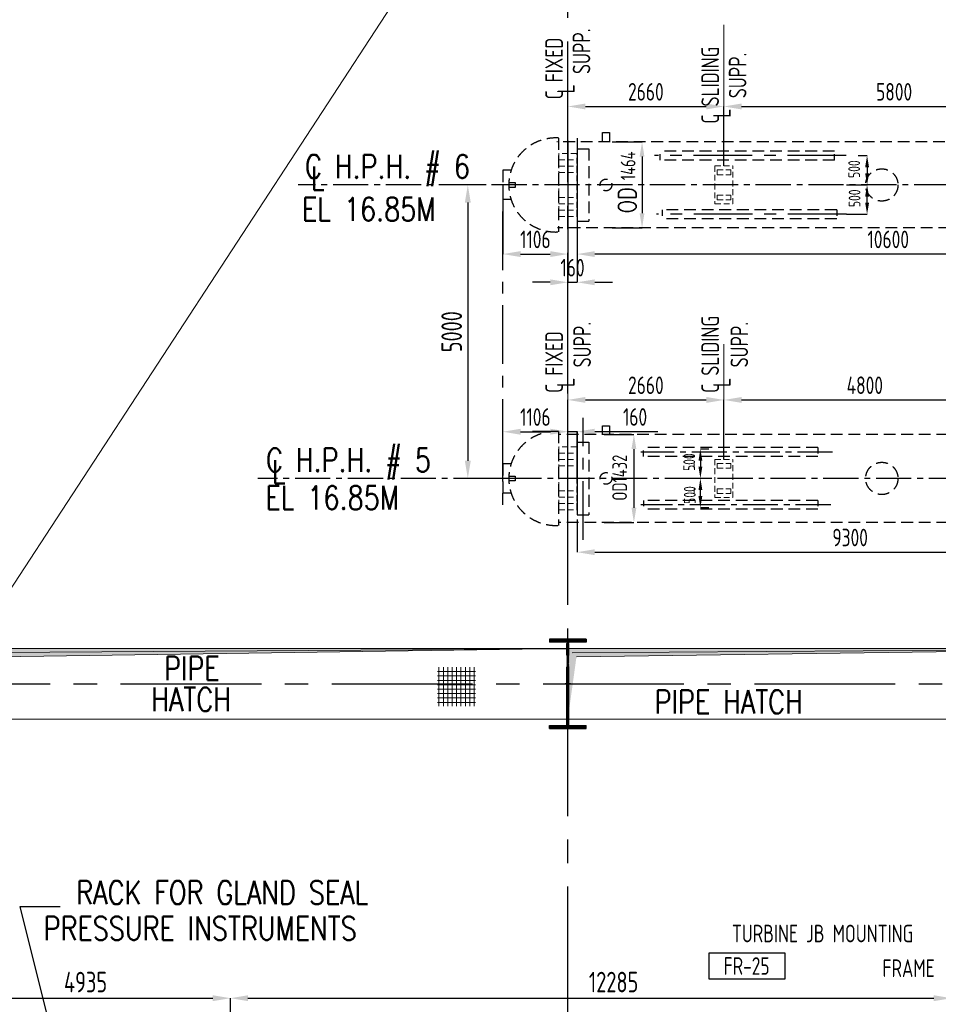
# Model space of a CAD drawing. Extents: x -287416 to 4934791, y -504132 to 1826789.
# Tile 17 of 256: x 22724 to 38376, y -249095 to -232319. Entities that reach past the tile are written whole.
import ezdxf
from ezdxf.enums import TextEntityAlignment as Align

# ---------------------------------------------------------------- set-up
doc = ezdxf.new("R2010")
doc.units = 0
doc.header["$LTSCALE"] = 800
doc.header["$MEASUREMENT"] = 0
for name, pattern in [('CENTER', [2, 1.25, -0.25, 0.25, -0.25]), ('CENTER2', [1.125, 0.75, -0.125, 0.125, -0.125]), ('HIDDEN', [0.375, 0.25, -0.125]), ('HIDDENS', [0.25, 0.125, -0.125])]:
    doc.linetypes.add(name, pattern=pattern)
doc.layers.get('0').update_dxf_attribs({"linetype": 'CONTINUOUS'})
doc.layers.get('DEFPOINTS').update_dxf_attribs({"linetype": 'CONTINUOUS'})
for name, color, linetype in [('0-7-COL', 2, 'CENTER'), ('CL', 2, 'CENTER2'), ('COL', 1, 'CENTER'), ('GRID', 8, 'CENTER'), ('HATCH', 9, 'CONTINUOUS'), ('M_TEXT', 3, 'CONTINUOUS'), ('MECH_EQ', 251, 'HIDDEN'), ('OBN', 1, 'CONTINUOUS')]:
    doc.layers.add(name, color=color, linetype=linetype)
for name, color, linetype, lineweight in [('DIM', 4, 'CONTINUOUS', 15), ('PIPE OPENING HATCH', 7, 'CONTINUOUS', 13), ('T', 3, 'CONTINUOUS', 15), ('TEXT', 3, 'CONTINUOUS', 15)]:
    doc.layers.add(name, color=color, linetype=linetype, lineweight=lineweight)
doc.styles.add('ROMANS', font='ISO9.shx', dxfattribs={"width": 0.8})
doc.styles.add('S1', font='SIMPLEX.SHX', dxfattribs={"height": 200})
doc.styles.add('S3', font='ROMANS1.SHX', dxfattribs={"width": 0.8})
doc.styles.get("Standard").update_dxf_attribs({"font": 'ISO9'})
doc.dimstyles.get("Standard").update_dxf_attribs({"dimtxt": 0.18, "dimasz": 0.18, "dimexe": 0.18, "dimexo": 0.0625, "dimgap": 0.09, "dimtad": 0, "dimtih": 1, "dimtoh": 1, "dimdec": 4, "dimzin": 0, "dimdsep": 46, "dimtxsty": 'Standard', "dimcen": 0.09, "dimadec": 0, "dimazin": 0, "dimtfac": 1, "dimtdec": 4, "dimtofl": 0, "dimtmove": 0, "dimatfit": 3, "dimfxl": 1, "dimtolj": 1, "dimtzin": 0, "dimarcsym": 0})
doc.dimstyles.new('STANDARD$0', dxfattribs={"dimtxt": 250, "dimasz": 200, "dimexe": 0, "dimexo": 0, "dimgap": 100, "dimtad": 1, "dimdec": 0, "dimzin": 0, "dimdsep": 46, "dimtxsty": 'S1', "dimcen": 0, "dimadec": 0, "dimazin": 0, "dimtfac": 1, "dimtdec": 0, "dimtmove": 2, "dimatfit": 3, "dimfxl": 1, "dimtolj": 1, "dimtzin": 0, "dimarcsym": 0})

# ---------------------------------------------------------------- blocks, each defined once
blk = doc.blocks.new('DIMBLK2')
for p, q in [((0, 0), (-2.9, -0.78)), ((-1, 0), (0, 0))]:
    blk.add_line(p, q)
blk = doc.blocks.new('*D136')
at = {"layer": 'DEFPOINTS', "color": 0, "transparency": 16777216}
for p in [(30670, -235135), (30359, -240135), (30602, -240135)]:
    blk.add_point(p, dxfattribs=at)
at = {"layer": 'DIM', "color": 9, "lineweight": -2, "transparency": 16777216}
for p, q in [((30670, -235135), (30359, -235135)), ((30359, -235435), (30359, -239835)), ((30602, -240135), (30359, -240135))]:
    blk.add_line(p, q, dxfattribs=at)
at = {"layer": 'DIM', "color": 9, "transparency": 16777216}
for points in [[(30309, -235435), (30409, -235435), (30359, -235135)], [(30309, -239835), (30409, -239835), (30359, -240135)]]:
    blk.add_solid(points, dxfattribs=at)
at = {"layer": 'DIM', "transparency": 16777216, "insert": (30084, -237635), "char_height": 350, "attachment_point": 5, "rotation": 90, "style": 'ROMANS'}
blk.add_mtext('\\A1;5000', dxfattribs=at)
blk = doc.blocks.new('A$C1C927E47')
at = {"layer": 'COL'}
h = blk.add_hatch(dxfattribs=at)
h.set_pattern_fill('ANSI31', color=256, scale=100, style=0)
h.paths.add_polyline_path([(16, 0), (0, 0), (0, -710), (16, -710)])
h.paths.add_polyline_path([(16, 710), (0, 710), (0, 0), (16, 0)])
h.paths.add_polyline_path([(0, 710), (-16, 710), (-16, 0), (0, 0)])
h.paths.add_polyline_path([(0, 0), (-16, 0), (-16, -710), (0, -710)])
h.paths.add_polyline_path([(-310, -710), (-310, -760), (0, -760), (0, -710)])
h.paths.add_polyline_path([(310, -760), (310, -710), (0, -710), (0, -760)])
h.paths.add_polyline_path([(310, 710), (310, 760), (0, 760), (0, 710)])
h.paths.add_polyline_path([(-310, 760), (-310, 710), (0, 710), (0, 760)])
for p, q in [((310, 760), (-310, 760)), ((-310, 760), (-310, 710)), ((310, 710), (-310, 710)), ((-16, -710), (-16, 710)), ((16, -710), (16, 710)), ((310, 760), (310, 710)), ((-310, -710), (310, -710)), ((-310, -760), (-310, -710)), ((-310, -760), (310, -760)), ((310, -760), (310, -710))]:
    blk.add_line(p, q, dxfattribs=at)
at = {"layer": 'COL', "color": 2}
for p, q in [((0, -792), (0, 792)), ((44, 0), (-44, 0)), ((44, 0), (-44, 0))]:
    blk.add_line(p, q, dxfattribs=at)
blk = doc.blocks.new('*D163')
at = {"layer": 'DEFPOINTS', "color": 0, "transparency": 16777216}
for p in [(26313, -248991), (21378, -249635), (26313, -249857)]:
    blk.add_point(p, dxfattribs=at)
at = {"layer": 'DIM', "color": 9, "lineweight": -2, "transparency": 16777216}
for p, q in [((21378, -249635), (21378, -248991)), ((21678, -248991), (26013, -248991)), ((26313, -249857), (26313, -248991))]:
    blk.add_line(p, q, dxfattribs=at)
at = {"layer": 'DIM', "color": 9, "transparency": 16777216}
for points in [[(21678, -248941), (21678, -249041), (21378, -248991)], [(26013, -248941), (26013, -249041), (26313, -248991)]]:
    blk.add_solid(points, dxfattribs=at)
at = {"layer": 'DIM', "transparency": 16777216, "insert": (23846, -248716), "char_height": 350, "attachment_point": 5, "style": 'ROMANS'}
blk.add_mtext('\\A1;4935', dxfattribs=at)
blk = doc.blocks.new('*D164')
at = {"layer": 'DEFPOINTS', "color": 0, "transparency": 16777216}
for p in [(38598, -248991), (26313, -249635), (38598, -249635)]:
    blk.add_point(p, dxfattribs=at)
at = {"layer": 'DIM', "color": 9, "lineweight": -2, "transparency": 16777216}
for p, q in [((26313, -249635), (26313, -248991)), ((26613, -248991), (38298, -248991)), ((38598, -249635), (38598, -248991))]:
    blk.add_line(p, q, dxfattribs=at)
at = {"layer": 'DIM', "color": 9, "transparency": 16777216}
for points in [[(26613, -248941), (26613, -249041), (26313, -248991)], [(38298, -248941), (38298, -249041), (38598, -248991)]]:
    blk.add_solid(points, dxfattribs=at)
at = {"layer": 'DIM', "transparency": 16777216, "insert": (32843, -248716), "char_height": 350, "attachment_point": 5, "style": 'ROMANS'}
blk.add_mtext('\\A1;12285', dxfattribs=at)
blk = doc.blocks.new('*D202')
at = {"layer": 'DEFPOINTS', "color": 0, "transparency": 16777216}
for p in [(41523, -240135), (32223, -240885), (41523, -241392)]:
    blk.add_point(p, dxfattribs=at)
at = {"layer": 'DIM', "color": 9, "lineweight": -2, "transparency": 16777216}
for p, q in [((41523, -240135), (41523, -241392)), ((32223, -240885), (32223, -241392)), ((32523, -241392), (41223, -241392))]:
    blk.add_line(p, q, dxfattribs=at)
at = {"layer": 'DIM', "color": 9, "transparency": 16777216}
for points in [[(32523, -241342), (32523, -241442), (32223, -241392)], [(41223, -241342), (41223, -241442), (41523, -241392)]]:
    blk.add_solid(points, dxfattribs=at)
at = {"layer": 'DIM', "transparency": 16777216, "insert": (36873, -241142), "char_height": 300, "attachment_point": 5, "style": 'ROMANS'}
blk.add_mtext('\\A1;9300', dxfattribs=at)
blk = doc.blocks.new('*D203')
at = {"layer": 'DEFPOINTS', "color": 0, "transparency": 16777216}
for p in [(32063, -239340), (32063, -239517), (30957, -240135)]:
    blk.add_point(p, dxfattribs=at)
at = {"layer": 'DIM', "color": 9, "lineweight": -2, "transparency": 16777216}
for p, q in [((30957, -240135), (30957, -239340)), ((31257, -239340), (31763, -239340)), ((32063, -239517), (32063, -239340))]:
    blk.add_line(p, q, dxfattribs=at)
at = {"layer": 'DIM', "color": 9, "transparency": 16777216}
for points in [[(31257, -239290), (31257, -239390), (30957, -239340)], [(31763, -239290), (31763, -239390), (32063, -239340)]]:
    blk.add_solid(points, dxfattribs=at)
at = {"layer": 'DIM', "transparency": 16777216, "insert": (31510, -239090), "char_height": 300, "attachment_point": 5, "style": 'ROMANS'}
blk.add_mtext('\\A1;1106', dxfattribs=at)
blk = doc.blocks.new('*D205')
at = {"layer": 'DEFPOINTS', "color": 0, "transparency": 16777216}
for p in [(32063, -234385), (30957, -235135), (32063, -236313)]:
    blk.add_point(p, dxfattribs=at)
at = {"layer": 'DIM', "color": 9, "lineweight": -2, "transparency": 16777216}
for p, q in [((32063, -234385), (32063, -236313)), ((30957, -235135), (30957, -236313)), ((31257, -236313), (31763, -236313))]:
    blk.add_line(p, q, dxfattribs=at)
at = {"layer": 'DIM', "color": 9, "transparency": 16777216}
for points in [[(31257, -236263), (31257, -236363), (30957, -236313)], [(31763, -236263), (31763, -236363), (32063, -236313)]]:
    blk.add_solid(points, dxfattribs=at)
at = {"layer": 'DIM', "transparency": 16777216, "insert": (31510, -236063), "char_height": 300, "attachment_point": 5, "style": 'ROMANS'}
blk.add_mtext('\\A1;1106', dxfattribs=at)
blk = doc.blocks.new('*D206')
at = {"layer": 'DEFPOINTS', "color": 0, "transparency": 16777216}
for p in [(37008, -234635), (37008, -235135), (37162, -235135)]:
    blk.add_point(p, dxfattribs=at)
at = {"layer": 'DIM', "color": 9, "lineweight": -2, "transparency": 16777216}
for p, q in [((37008, -234635), (37162, -234635)), ((37162, -234835), (37162, -234935)), ((37008, -235135), (37162, -235135))]:
    blk.add_line(p, q, dxfattribs=at)
at = {"layer": 'DIM', "color": 9, "transparency": 16777216}
for points in [[(37129, -234835), (37196, -234835), (37162, -234635)], [(37129, -234935), (37196, -234935), (37162, -235135)]]:
    blk.add_solid(points, dxfattribs=at)
at = {"layer": 'DIM', "transparency": 16777216, "insert": (36942, -234865), "char_height": 200, "attachment_point": 5, "rotation": 90, "style": 'ROMANS'}
blk.add_mtext('\\A1;500', dxfattribs=at)
blk = doc.blocks.new('*D207')
at = {"layer": 'DEFPOINTS', "color": 0, "transparency": 16777216}
for p in [(36811, -235135), (37162, -235135), (36811, -235635)]:
    blk.add_point(p, dxfattribs=at)
at = {"layer": 'DIM', "color": 9, "lineweight": -2, "transparency": 16777216}
for p, q in [((36811, -235135), (37162, -235135)), ((37162, -235435), (37162, -235335)), ((36811, -235635), (37162, -235635))]:
    blk.add_line(p, q, dxfattribs=at)
at = {"layer": 'DIM', "color": 9, "transparency": 16777216}
for points in [[(37129, -235335), (37196, -235335), (37162, -235135)], [(37129, -235435), (37196, -235435), (37162, -235635)]]:
    blk.add_solid(points, dxfattribs=at)
at = {"layer": 'DIM', "transparency": 16777216, "insert": (36949, -235362), "char_height": 200, "attachment_point": 5, "rotation": 90, "style": 'ROMANS'}
blk.add_mtext('\\A1;500', dxfattribs=at)
blk = doc.blocks.new('*D208')
at = {"layer": 'DEFPOINTS', "color": 0, "transparency": 16777216}
for p in [(34322, -240135), (34465, -240135), (34465, -240635)]:
    blk.add_point(p, dxfattribs=at)
at = {"layer": 'DIM', "color": 9, "lineweight": -2, "transparency": 16777216}
for p, q in [((34465, -240135), (34322, -240135)), ((34322, -240435), (34322, -240335)), ((34465, -240635), (34322, -240635))]:
    blk.add_line(p, q, dxfattribs=at)
at = {"layer": 'DIM', "color": 9, "transparency": 16777216}
for points in [[(34289, -240335), (34355, -240335), (34322, -240135)], [(34289, -240435), (34355, -240435), (34322, -240635)]]:
    blk.add_solid(points, dxfattribs=at)
at = {"layer": 'DIM', "transparency": 16777216, "insert": (34142, -240418), "char_height": 200, "attachment_point": 5, "rotation": 90, "style": 'ROMANS'}
blk.add_mtext('\\A1;500', dxfattribs=at)
blk = doc.blocks.new('*D209')
at = {"layer": 'DEFPOINTS', "color": 0, "transparency": 16777216}
for p in [(34465, -239635), (34322, -240135), (34465, -240135)]:
    blk.add_point(p, dxfattribs=at)
at = {"layer": 'DIM', "color": 9, "lineweight": -2, "transparency": 16777216}
for p, q in [((34465, -239635), (34322, -239635)), ((34322, -239835), (34322, -239935)), ((34465, -240135), (34322, -240135))]:
    blk.add_line(p, q, dxfattribs=at)
at = {"layer": 'DIM', "color": 9, "transparency": 16777216}
for points in [[(34289, -239835), (34355, -239835), (34322, -239635)], [(34289, -239935), (34355, -239935), (34322, -240135)]]:
    blk.add_solid(points, dxfattribs=at)
at = {"layer": 'DIM', "transparency": 16777216, "insert": (34132, -239857), "char_height": 200, "attachment_point": 5, "rotation": 90, "style": 'ROMANS'}
blk.add_mtext('\\A1;500', dxfattribs=at)
blk = doc.blocks.new('*D210')
at = {"layer": 'DEFPOINTS', "color": 0, "transparency": 16777216}
for p in [(32819, -234403), (32819, -235867), (33328, -235867)]:
    blk.add_point(p, dxfattribs=at)
at = {"layer": 'DIM', "color": 9, "lineweight": -2, "transparency": 16777216}
for p, q in [((32819, -234403), (33328, -234403)), ((33328, -234653), (33328, -235617)), ((32819, -235867), (33328, -235867))]:
    blk.add_line(p, q, dxfattribs=at)
at = {"layer": 'DIM', "color": 9, "transparency": 16777216}
for points in [[(33286, -234653), (33369, -234653), (33328, -234403)], [(33286, -235617), (33369, -235617), (33328, -235867)]]:
    blk.add_solid(points, dxfattribs=at)
at = {"layer": 'DIM', "transparency": 16777216, "insert": (33090, -234809), "char_height": 250, "attachment_point": 5, "rotation": 90, "style": 'ROMANS'}
blk.add_mtext('\\A1;1464', dxfattribs=at)
blk = doc.blocks.new('*D211')
at = {"layer": 'DEFPOINTS', "color": 0, "transparency": 16777216}
for p in [(32681, -239385), (32681, -240885), (33189, -240885)]:
    blk.add_point(p, dxfattribs=at)
at = {"layer": 'DIM', "color": 9, "lineweight": -2, "transparency": 16777216}
for p, q in [((32681, -239385), (33189, -239385)), ((33189, -239635), (33189, -240635)), ((32681, -240885), (33189, -240885))]:
    blk.add_line(p, q, dxfattribs=at)
at = {"layer": 'DIM', "color": 9, "transparency": 16777216}
for points in [[(33148, -239635), (33231, -239635), (33189, -239385)], [(33148, -240635), (33231, -240635), (33189, -240885)]]:
    blk.add_solid(points, dxfattribs=at)
at = {"layer": 'DIM', "transparency": 16777216, "insert": (32946, -240123), "char_height": 250, "attachment_point": 5, "rotation": 90, "style": 'ROMANS'}
blk.add_mtext('\\A1;OD1432', dxfattribs=at)
blk = doc.blocks.new('*D227')
at = {"layer": 'DEFPOINTS', "color": 0, "transparency": 16777216}
for p in [(32223, -234383), (32063, -235133), (32223, -236794)]:
    blk.add_point(p, dxfattribs=at)
at = {"layer": 'DIM', "color": 9, "lineweight": -2, "transparency": 16777216}
for p, q in [((32223, -234383), (32223, -236794)), ((32063, -235133), (32063, -236794)), ((31763, -236794), (31463, -236794)), ((32063, -236794), (32223, -236794)), ((32523, -236794), (32823, -236794))]:
    blk.add_line(p, q, dxfattribs=at)
at = {"layer": 'DIM', "color": 9, "transparency": 16777216}
for points in [[(31763, -236744), (31763, -236844), (32063, -236794)], [(32523, -236744), (32523, -236844), (32223, -236794)]]:
    blk.add_solid(points, dxfattribs=at)
at = {"layer": 'DIM', "transparency": 16777216, "insert": (32143, -236544), "char_height": 300, "attachment_point": 5, "style": 'ROMANS'}
blk.add_mtext('\\A1;160', dxfattribs=at)
blk = doc.blocks.new('*D228')
at = {"layer": 'DEFPOINTS', "color": 0, "transparency": 16777216}
for p in [(32223, -239338), (32063, -240135), (32223, -240135)]:
    blk.add_point(p, dxfattribs=at)
at = {"layer": 'DIM', "color": 9, "lineweight": -2, "transparency": 16777216}
for p, q in [((31763, -239338), (31463, -239338)), ((32063, -240135), (32063, -239338)), ((32063, -239338), (32223, -239338)), ((32223, -240135), (32223, -239338)), ((32523, -239338), (33594, -239338))]:
    blk.add_line(p, q, dxfattribs=at)
at = {"layer": 'DIM', "color": 9, "transparency": 16777216}
for points in [[(31763, -239288), (31763, -239388), (32063, -239338)], [(32523, -239288), (32523, -239388), (32223, -239338)]]:
    blk.add_solid(points, dxfattribs=at)
at = {"layer": 'DIM', "transparency": 16777216, "insert": (33209, -239088), "char_height": 300, "attachment_point": 5, "style": 'ROMANS'}
blk.add_mtext('\\A1;160', dxfattribs=at)
blk = doc.blocks.new('*D235')
at = {"layer": 'DEFPOINTS', "color": 0, "transparency": 16777216}
for p in [(34723, -238798), (32063, -239598), (34723, -239811)]:
    blk.add_point(p, dxfattribs=at)
at = {"layer": 'DIM', "color": 9, "lineweight": -2, "transparency": 16777216}
for p, q in [((32063, -239598), (32063, -238798)), ((32363, -238798), (34423, -238798)), ((34723, -239811), (34723, -238798))]:
    blk.add_line(p, q, dxfattribs=at)
at = {"layer": 'DIM', "color": 9, "transparency": 16777216}
for points in [[(32363, -238748), (32363, -238848), (32063, -238798)], [(34423, -238748), (34423, -238848), (34723, -238798)]]:
    blk.add_solid(points, dxfattribs=at)
at = {"layer": 'DIM', "transparency": 16777216, "insert": (33393, -238548), "char_height": 300, "attachment_point": 5, "style": 'ROMANS'}
blk.add_mtext('\\A1;2660', dxfattribs=at)
blk = doc.blocks.new('*D236')
at = {"layer": 'DEFPOINTS', "color": 0, "transparency": 16777216}
for p in [(39523, -238798), (34723, -239811), (39523, -239811)]:
    blk.add_point(p, dxfattribs=at)
at = {"layer": 'DIM', "color": 9, "lineweight": -2, "transparency": 16777216}
for p, q in [((34723, -239811), (34723, -238798)), ((35023, -238798), (39223, -238798)), ((39523, -239811), (39523, -238798))]:
    blk.add_line(p, q, dxfattribs=at)
at = {"layer": 'DIM', "color": 9, "transparency": 16777216}
for points in [[(35023, -238748), (35023, -238848), (34723, -238798)], [(39223, -238748), (39223, -238848), (39523, -238798)]]:
    blk.add_solid(points, dxfattribs=at)
at = {"layer": 'DIM', "transparency": 16777216, "insert": (37123, -238548), "char_height": 300, "attachment_point": 5, "style": 'ROMANS'}
blk.add_mtext('\\A1;4800', dxfattribs=at)
blk = doc.blocks.new('*D238')
at = {"layer": 'DEFPOINTS', "color": 0, "transparency": 16777216}
for p in [(34723, -233798), (32063, -234598), (34723, -234811)]:
    blk.add_point(p, dxfattribs=at)
at = {"layer": 'DIM', "color": 9, "lineweight": -2, "transparency": 16777216}
for p, q in [((32063, -234598), (32063, -233798)), ((32363, -233798), (34423, -233798)), ((34723, -234811), (34723, -233798))]:
    blk.add_line(p, q, dxfattribs=at)
at = {"layer": 'DIM', "color": 9, "transparency": 16777216}
for points in [[(32363, -233748), (32363, -233848), (32063, -233798)], [(34423, -233748), (34423, -233848), (34723, -233798)]]:
    blk.add_solid(points, dxfattribs=at)
at = {"layer": 'DIM', "transparency": 16777216, "insert": (33393, -233548), "char_height": 300, "attachment_point": 5, "style": 'ROMANS'}
blk.add_mtext('\\A1;2660', dxfattribs=at)
blk = doc.blocks.new('*D239')
at = {"layer": 'DEFPOINTS', "color": 0, "transparency": 16777216}
for p in [(40523, -233798), (34723, -234811), (40523, -234811)]:
    blk.add_point(p, dxfattribs=at)
at = {"layer": 'DIM', "color": 9, "lineweight": -2, "transparency": 16777216}
for p, q in [((34723, -234811), (34723, -233798)), ((35023, -233798), (40223, -233798)), ((40523, -234811), (40523, -233798))]:
    blk.add_line(p, q, dxfattribs=at)
at = {"layer": 'DIM', "color": 9, "transparency": 16777216}
for points in [[(35023, -233748), (35023, -233848), (34723, -233798)], [(40223, -233748), (40223, -233848), (40523, -233798)]]:
    blk.add_solid(points, dxfattribs=at)
at = {"layer": 'DIM', "transparency": 16777216, "insert": (37623, -233548), "char_height": 300, "attachment_point": 5, "style": 'ROMANS'}
blk.add_mtext('\\A1;5800', dxfattribs=at)
blk = doc.blocks.new('*D244')
at = {"layer": 'DEFPOINTS', "color": 0, "transparency": 16777216}
for p in [(42823, -235148), (32223, -235867), (32223, -236313)]:
    blk.add_point(p, dxfattribs=at)
at = {"layer": 'DIM', "color": 9, "lineweight": -2, "transparency": 16777216}
for p, q in [((42823, -235148), (42823, -236313)), ((32223, -235867), (32223, -236313)), ((42523, -236313), (32523, -236313))]:
    blk.add_line(p, q, dxfattribs=at)
at = {"layer": 'DIM', "color": 9, "transparency": 16777216}
for points in [[(32523, -236263), (32523, -236363), (32223, -236313)], [(42523, -236263), (42523, -236363), (42823, -236313)]]:
    blk.add_solid(points, dxfattribs=at)
at = {"layer": 'DIM', "transparency": 16777216, "insert": (37523, -236063), "char_height": 300, "attachment_point": 5, "style": 'ROMANS'}
blk.add_mtext('\\A1;10600', dxfattribs=at)
blk = doc.blocks.new('A$C0AF45617')
at = {"layer": 'DIM'}
h = blk.add_hatch(dxfattribs=at)
h.set_pattern_fill('ANSI37', color=256, scale=600, angle=45, style=0)
h.set_pattern_definition([(90, (9242.9, -48275.97), (-75, 1e-14), []), (180, (9242.9, -48275.97), (-1e-14, -75), [])])
h.paths.add_polyline_path([(40425, 284), (39777, 284), (39777, -383), (40425, -383)])
at = {"layer": 'OBN'}
blk.add_hatch(color=256, dxfattribs=at).paths.add_polyline_path([(32099, 496), (32000, -600), (32000, 600), (35000, 600)])
at = {"layer": 'PIPE OPENING HATCH', "lineweight": -2}
for points in [[(32072, 530), (32000, -600), (32000, 598), (42000, 598)], [(42072, 530), (42000, -600), (42000, 598), (52000, 598)]]:
    blk.add_hatch(color=1, dxfattribs=at).paths.add_polyline_path(points)
at = {"layer": 'PIPE OPENING HATCH'}
h = blk.add_hatch(color=1, dxfattribs=at)
h.paths.add_polyline_path([(32084, 0), (32016, 0), (32016, -485)])
h.paths.add_polyline_path([(42000, 600), (32016, 600), (32016, 0), (32044, 0), (32084, 0), (32147, 458)])
h = blk.add_hatch(color=1, dxfattribs=at)
h.paths.add_polyline_path([(42084, 0), (42016, 0), (42016, -485)])
h.paths.add_polyline_path([(52000, 600), (42016, 600), (42016, 0), (42044, 0), (42084, 0), (42147, 458)])
at = {"layer": 'PIPE OPENING HATCH', "color": 1, "lineweight": -2}
for p, q in [((32000, 600), (42000, 600)), ((42000, 598), (32072, 530)), ((42000, 600), (52000, 600)), ((52000, 598), (42072, 530))]:
    blk.add_line(p, q, dxfattribs=at)
at = {"layer": 'PIPE OPENING HATCH', "color": 1}
for p, q in [((32147, 458), (42000, 600)), ((42147, 458), (52000, 600))]:
    blk.add_line(p, q, dxfattribs=at)
for points in [[(32000, 600), (42000, 600), (42000, -600), (32000, -600)], [(42000, 600), (52000, 600), (52000, -600), (42000, -600)]]:
    blk.add_lwpolyline(points, close=True, dxfattribs=at)
at = {"layer": 'T', "style": 'S3', "width": 0.8}
for s, p in [('PIPE', (35122, 64)), ('HATCH', (34903, -465)), ('PIPE HATCH', (43481, -507))]:
    blk.add_text(s, height=400, dxfattribs=at).set_placement(p)

msp = doc.modelspace()

# ---------------------------------------------------------------- linework, layer by layer
at = {"color": 6}
msp.add_lwpolyline([(34469.8, -248216.3), (35758.7, -248216.3), (35758.7, -248667.9), (34469.8, -248667.9)], close=True, dxfattribs=at)
at = {"layer": '0-7-COL', "linetype": 'CENTER2', "ltscale": 4}
msp.add_line((26313.1, -270861.5), (26313.1, -248990.9), dxfattribs=at)
at = {"layer": 'CL'}
for p, q in [((52063.1, -235135.2), (27466.6, -235135.2)), ((36574.9, -239685.2), (33309, -239685.2)), ((49615.3, -240135.2), (26782.9, -240135.2)), ((36543.9, -240585.2), (33309, -240585.2))]:
    msp.add_line(p, q, dxfattribs=at)
at = {"layer": 'CL', "color": 2, "linetype": 'CENTER'}
for p, q in [((30952.1, -235584.8), (30952.1, -240584.8)), ((31557.4, -240135.1), (30346.8, -240135.1))]:
    msp.add_line(p, q, dxfattribs=at)
at = {"layer": 'DIM'}
for p, q in [((143254.7, -57258.7), (-35095.3, -330291.9)), ((34723.1, -234598.2), (34723.1, -232404.5)), ((32063.1, -239598.2), (32063.1, -237319.5)), ((34723.1, -239598.2), (34723.1, -237850.5))]:
    msp.add_line(p, q, dxfattribs=at)
at = {"layer": 'DIM', "color": 8, "linetype": 'HIDDEN', "ltscale": 0.5}
for p, q in [((32216.6, -234598.2), (31909.5, -234598.2)), ((31909.5, -234598.2), (31909.5, -235672.2)), ((32216.6, -235672.2), (32216.6, -234598.2)), ((31909.5, -234705.9), (32216.6, -234705.9)), ((31909.5, -234813.6), (32216.6, -234813.6)), ((34569.5, -234811.5), (34569.5, -235458.9)), ((34569.5, -234811.5), (34876.6, -234811.5)), ((34876.6, -235458.9), (34876.6, -234811.5)), ((31909.5, -234921.3), (32216.6, -234921.3)), ((34607.9, -234879.3), (34838.2, -234879.3)), ((34607.9, -234960.1), (34607.9, -234879.3)), ((34607.9, -234960.1), (34838.2, -234960.1)), ((34838.2, -234960.1), (34838.2, -234879.3)), ((31909.5, -235349.1), (32216.6, -235349.1)), ((34607.9, -235310.3), (34838.2, -235310.3)), ((34607.9, -235310.3), (34607.9, -235391.1)), ((34838.2, -235310.3), (34838.2, -235391.1)), ((31909.5, -235456.8), (32216.6, -235456.8)), ((34569.5, -235458.9), (34876.6, -235458.9)), ((34607.9, -235391.1), (34838.2, -235391.1)), ((31909.5, -235564.5), (32216.6, -235564.5)), ((31909.5, -235672.2), (32216.6, -235672.2)), ((32216.6, -239598.2), (31909.5, -239598.2)), ((31909.5, -239598.2), (31909.5, -240672.2)), ((31909.5, -239705.9), (32216.6, -239705.9)), ((32216.6, -240672.2), (32216.6, -239598.2)), ((31909.5, -239813.6), (32216.6, -239813.6)), ((34216.9, -239960.1), (34216.9, -239879.3)), ((34569.5, -239811.5), (34569.5, -240458.9)), ((34569.5, -239811.5), (34876.6, -239811.5)), ((34607.9, -239879.3), (34838.2, -239879.3)), ((34607.9, -239960.1), (34607.9, -239879.3)), ((34838.2, -239960.1), (34838.2, -239879.3)), ((34876.6, -240458.9), (34876.6, -239811.5)), ((31909.5, -239921.3), (32216.6, -239921.3)), ((34607.9, -239960.1), (34838.2, -239960.1)), ((31909.5, -240349.1), (32216.6, -240349.1)), ((34216.9, -240310.3), (34216.9, -240391.1)), ((34607.9, -240310.3), (34838.2, -240310.3)), ((34607.9, -240310.3), (34607.9, -240391.1)), ((34607.9, -240391.1), (34838.2, -240391.1)), ((34838.2, -240310.3), (34838.2, -240391.1)), ((31909.5, -240456.8), (32216.6, -240456.8)), ((31909.5, -240564.5), (32216.6, -240564.5)), ((34569.5, -240458.9), (34876.6, -240458.9)), ((31909.5, -240672.2), (32216.6, -240672.2))]:
    msp.add_line(p, q, dxfattribs=at)
at = {"layer": 'GRID', "linetype": 'CENTER2', "ltscale": 4}
for p, q in [((32063.1, -274689.7), (32063.1, -229550.6)), ((-15158.9, -243635.2), (85506.3, -243635.2))]:
    msp.add_line(p, q, dxfattribs=at)
at = {"layer": 'GRID'}
for p, q in [((36806.3, -234635.2), (33540.4, -234635.2)), ((36810.9, -235635.2), (33575.9, -235635.2)), ((32323.1, -241183.6), (32323.1, -239100.2))]:
    msp.add_line(p, q, dxfattribs=at)
at = {"layer": 'MECH_EQ'}
for p, q in [((31903.1, -234335.7), (31903.1, -235935.7)), ((32223.1, -234335.2), (32223.1, -235935.2)), ((42385.8, -234403.2), (31876.4, -234403.2)), ((32223.1, -234517), (32223.1, -235753.4)), ((32223.1, -234517), (32423.1, -234517)), ((32423.1, -234517), (32423.1, -235753.4)), ((30956.9, -234885.2), (30956.9, -235385.2)), ((31096.9, -234885.2), (30956.9, -234885.2)), ((31058, -235094.5), (31164.9, -235094.5)), ((31164.9, -235175.9), (31058, -235175.9)), ((31164.9, -235094.5), (31164.9, -235175.9)), ((31096.9, -235385.2), (30956.9, -235385.2)), ((42476.4, -235867.2), (31887.1, -235867.2)), ((32223.1, -235753.4), (32423.1, -235753.4)), ((42745.4, -239385.2), (31897.1, -239385.2)), ((31903.1, -239335.7), (31903.1, -240935.7)), ((32223.1, -239335.2), (32223.1, -240935.2)), ((32223.1, -239517), (32223.1, -240753.4)), ((32223.1, -239517), (32423.1, -239517)), ((32423.1, -239517), (32423.1, -240753.4)), ((30956.9, -239885.2), (30956.9, -240385.2)), ((31096.9, -239885.2), (30956.9, -239885.2)), ((31058, -240094.5), (31164.9, -240094.5)), ((31164.9, -240175.9), (31058, -240175.9)), ((31164.9, -240094.5), (31164.9, -240175.9)), ((31096.9, -240385.2), (30956.9, -240385.2)), ((42745.4, -240885.2), (31897.1, -240885.2)), ((32223.1, -240753.4), (32423.1, -240753.4))]:
    msp.add_line(p, q, dxfattribs=at)
at = {"layer": 'MECH_EQ', "linetype": 'HIDDEN'}
for p, q in [((36609.1, -234560.2), (33637.1, -234560.2)), ((36609.1, -234710.2), (33637.1, -234710.2)), ((36644.6, -235560.2), (33672.6, -235560.2)), ((36644.6, -235710.2), (33672.6, -235710.2)), ((36324, -239610.2), (33352.1, -239610.2)), ((36324, -239760.2), (33352.1, -239760.2)), ((36324, -240510.2), (33352.1, -240510.2)), ((36324, -240660.2), (33352.1, -240660.2))]:
    msp.add_line(p, q, dxfattribs=at)
at = {"layer": 'MECH_EQ', "linetype": 'HIDDENS'}
for p, q in [((33637.1, -234710.2), (33637.1, -234560.2)), ((36609.1, -234710.2), (36609.1, -234560.2)), ((33672.6, -235560.2), (33672.6, -235710.2)), ((36644.6, -235560.2), (36644.6, -235710.2)), ((33352.1, -239760.2), (33352.1, -239610.2)), ((36324, -239610.2), (36324, -239760.2)), ((33352.1, -240510.2), (33352.1, -240660.2)), ((36324, -240510.2), (36324, -240660.2))]:
    msp.add_line(p, q, dxfattribs=at)
at = {"layer": 'MECH_EQ'}
for points in [[(32652.1, -234385.2), (32652.1, -234240.9), (32774.1, -234240.9), (32774.1, -234385.2)], [(32652.1, -239385.2), (32652.1, -239240.9), (32774.1, -239240.9), (32774.1, -239385.2)]]:
    msp.add_lwpolyline(points, dxfattribs=at)
at = {"layer": 'MECH_EQ', "linetype": 'HIDDEN'}
for centre in [(37413.1, -235135.2), (37413.1, -240135.2)]:
    msp.add_circle(centre, 275, dxfattribs=at)
at = {"layer": 'MECH_EQ'}
for centre in [(32713.1, -235135.2), (32713.1, -240135.2)]:
    msp.add_circle(centre, 100, dxfattribs=at)
for centre in [(31858.4, -235135.2), (31858.4, -240135.2)]:
    msp.add_arc(centre, 801.5, 86.52859, 273.47141, dxfattribs=at)

# ---------------------------------------------------------------- block references
at = {"layer": 'DIM'}
msp.add_blockref('A$C0AF45617', (-9936.9, -243635.2), dxfattribs=at)
at = {"layer": 'HATCH'}
msp.add_blockref('A$C1C927E47', (32063.1, -243635.2), dxfattribs=at)

# ---------------------------------------------------------------- texts
at = {"layer": 'M_TEXT', "style": 'S3', "width": 0.8}
for s, p in [('C H.P.H. # 6', (27585.4, -235021.6)), ('L', (27686.6, -235222.3)), ('EL 16.85M', (27534.9, -235749)), ('C H.P.H. # 5', (26921.2, -240021.6)), ('L', (27022.4, -240222.3)), ('EL 16.85M', (26911.8, -240664.2))]:
    msp.add_text(s, height=400, dxfattribs=at).set_placement(p)
at = {"layer": 'T', "color": 4, "style": 'S3', "width": 0.8}
msp.add_text('OD', height=300, rotation=90, dxfattribs=at).set_placement((33225.1, -235616.5))
at = {"layer": 'T', "style": 'S3', "width": 0.8}
for s, p in [('RACK FOR GLAND SEAL', (23687.8, -247190.6)), ('PRESSURE INSTRUMENTS', (23132.2, -247800.9))]:
    msp.add_text(s, height=400, dxfattribs=at).set_placement(p, align=Align.MIDDLE_LEFT)
at = {"layer": 'TEXT', "style": 'ROMANS', "width": 0.8}
for s, p in [('SUPP.', (32446.5, -233244)), ('C FIXED', (31978.8, -233677.7)), ('C SLIDING', (34638.8, -234090.3)), ('SUPP.', (35106.5, -233656.6)), ('L', (32179.5, -233576.5)), ('L', (34839.5, -233989.1)), ('C SLIDING', (34638.8, -238677.7)), ('SUPP.', (32457.3, -238244)), ('SUPP.', (35135, -238244)), ('C FIXED', (31978.8, -238677.7)), ('L', (32179.5, -238576.5)), ('L', (34839.5, -238576.5))]:
    msp.add_text(s, height=300, rotation=90, dxfattribs=at).set_placement(p)
for s, p in [('TURBINE JB MOUNTING', (36403.8, -247888.6)), ('FR-25', (35109.4, -248441.9)), ('FRAME', (37869.5, -248479.7))]:
    msp.add_text(s, height=300, dxfattribs=at).set_placement(p, align=Align.MIDDLE)

# ---------------------------------------------------------------- dimensions: what is measured, and where the dimension line sits
at = {"layer": 'DIM'}
for base, p1, p2, angle, override, picture, middle in [((34723.1, -233797.9), (32063.1, -234598.2), (34723.1, -234811.5), 180, {"dimtxt": 300, "dimasz": 300, "dimtxsty": 'ROMANS', "dimclrd": 9, "dimclre": 9, "dimclrt": 256, "dimtix": 1, "dimtmove": 0}, '*D238', (33393.1, -233547.9)), ((40523.1, -233797.9), (34723.1, -234811.5), (40523.1, -234811.5), 180, {"dimtxt": 300, "dimasz": 300, "dimtxsty": 'ROMANS', "dimclrd": 9, "dimclre": 9, "dimclrt": 256, "dimtix": 1, "dimtmove": 0}, '*D239', (37623.1, -233547.9)), ((30358.8, -240135.2), (30669.8, -235135.2), (30602.1, -240135.2), 90, {"dimtxt": 350, "dimasz": 300, "dimtxsty": 'ROMANS', "dimclrd": 9, "dimclre": 9, "dimclrt": 256, "dimtix": 1}, '*D136', (30083.8, -237635.2)), ((34723.1, -238797.9), (32063.1, -239598.2), (34723.1, -239811.5), 180, {"dimtxt": 300, "dimasz": 300, "dimtxsty": 'ROMANS', "dimclrd": 9, "dimclre": 9, "dimclrt": 256, "dimtix": 1, "dimtmove": 0}, '*D235', (33393.1, -238547.9)), ((39523.1, -238797.9), (34723.1, -239811.5), (39523.1, -239811.5), 180, {"dimtxt": 300, "dimasz": 300, "dimtxsty": 'ROMANS', "dimclrd": 9, "dimclre": 9, "dimclrt": 256, "dimtix": 1, "dimtmove": 0}, '*D236', (37123.1, -238547.9))]:
    dim = msp.add_linear_dim(base=base, p1=p1, p2=p2, angle=angle, dimstyle='STANDARD$0', override=override, dxfattribs=at)
    dim.commit()
    dim.dimension.update_dxf_attribs({"geometry": picture, "text_midpoint": middle})
for base, p1, p2, override, picture, middle in [((32063.1, -236312.7), (30956.9, -235135.2), (32063.1, -234385.2), {"dimtxt": 300, "dimasz": 300, "dimtxsty": 'ROMANS', "dimclrd": 9, "dimclre": 9, "dimclrt": 256, "dimtix": 1, "dimtmove": 0}, '*D205', (31510, -236062.7)), ((32223.1, -236312.7), (42823.1, -235147.9), (32223.1, -235867.2), {"dimtxt": 300, "dimasz": 300, "dimtxsty": 'ROMANS', "dimclrd": 9, "dimclre": 9, "dimclrt": 256, "dimtix": 1, "dimtmove": 0}, '*D244', (37523.1, -236062.7)), ((32063.1, -239339.9), (30956.9, -240135.2), (32063.1, -239517), {"dimtxt": 300, "dimasz": 300, "dimtxsty": 'ROMANS', "dimclrd": 9, "dimclre": 9, "dimclrt": 256, "dimtix": 1, "dimtmove": 0}, '*D203', (31510, -239089.9)), ((41523.1, -241392.2), (32223.1, -240885.2), (41523.1, -240135.2), {"dimtxt": 300, "dimasz": 300, "dimtxsty": 'ROMANS', "dimclrd": 9, "dimclre": 9, "dimclrt": 256, "dimtix": 1, "dimtmove": 0}, '*D202', (36873.1, -241142.2)), ((26313.1, -248990.9), (21378.1, -249635.2), (26313.1, -249856.7), {"dimtxt": 350, "dimasz": 300, "dimtxsty": 'ROMANS', "dimclrd": 9, "dimclre": 9, "dimclrt": 256, "dimtix": 1}, '*D163', (23845.6, -248715.9))]:
    dim = msp.add_linear_dim(base=base, p1=p1, p2=p2, dimstyle='STANDARD$0', override=override, dxfattribs=at)
    dim.commit()
    dim.dimension.update_dxf_attribs({"geometry": picture, "text_midpoint": middle})
for base, p1, p2, override, picture, middle in [((32223.1, -236793.9), (32063.1, -235132.9), (32223.1, -234382.9), {"dimtxt": 300, "dimasz": 300, "dimtxsty": 'ROMANS', "dimclrd": 9, "dimclre": 9, "dimclrt": 256, "dimtix": 1, "dimtmove": 0}, '*D227', (32143.1, -236793.9)), ((32223.1, -239337.7), (32063.1, -240135.2), (32223.1, -240135.2), {"dimtxt": 300, "dimasz": 300, "dimtxsty": 'ROMANS', "dimclrd": 9, "dimclre": 9, "dimclrt": 256, "dimtix": 1, "dimtmove": 0}, '*D228', (33208.8, -239337.7)), ((38598.1, -248990.9), (26313.1, -249635.2), (38598.1, -249635.2), {"dimtxt": 350, "dimasz": 300, "dimtxsty": 'ROMANS', "dimclrd": 9, "dimclre": 9, "dimclrt": 256, "dimtix": 1}, '*D164', (32842.6, -248715.9))]:
    dim = msp.add_linear_dim(base=base, p1=p1, p2=p2, dimstyle='STANDARD$0', override=override, dxfattribs=at)
    dim.commit()
    dim.dimension.update_dxf_attribs({"geometry": picture, "text_midpoint": middle, "dimtype": 160})
for base, p1, p2, override, picture, middle in [((33327.7, -235867.2), (32818.8, -234403.2), (32818.8, -235867.2), {"dimasz": 250, "dimtxsty": 'ROMANS', "dimclrd": 9, "dimclre": 9, "dimclrt": 256, "dimtix": 1}, '*D210', (33090.3, -234808.7)), ((37162.4, -235135.2), (37008.1, -234635.2), (37008.1, -235135.2), {"dimtxt": 200, "dimasz": 200, "dimgap": 50, "dimtxsty": 'ROMANS', "dimclrd": 9, "dimclre": 9, "dimclrt": 256, "dimtix": 1}, '*D206', (36941.9, -234865.4)), ((37162.4, -235135.2), (36810.9, -235635.2), (36810.9, -235135.2), {"dimtxt": 200, "dimgap": 50, "dimtxsty": 'ROMANS', "dimclrd": 9, "dimclre": 9, "dimclrt": 256, "dimtix": 1}, '*D207', (36948.8, -235361.5)), ((34322.1, -240135.2), (34464.9, -239635.2), (34464.9, -240135.2), {"dimtxt": 200, "dimgap": 50, "dimtxsty": 'ROMANS', "dimclrd": 9, "dimclre": 9, "dimclrt": 256, "dimtix": 1}, '*D209', (34132.1, -239856.8)), ((34322.1, -240135.2), (34464.9, -240635.2), (34464.9, -240135.2), {"dimtxt": 200, "dimgap": 50, "dimtxsty": 'ROMANS', "dimclrd": 9, "dimclre": 9, "dimclrt": 256, "dimtix": 1}, '*D208', (34142.1, -240418.5))]:
    dim = msp.add_linear_dim(base=base, p1=p1, p2=p2, angle=90, dimstyle='STANDARD$0', override=override, dxfattribs=at)
    dim.commit()
    dim.dimension.update_dxf_attribs({"geometry": picture, "text_midpoint": middle, "dimtype": 160})
dim = msp.add_linear_dim(base=(33189.4, -240885.2), p1=(32680.5, -239385.2), p2=(32680.5, -240885.2), angle=90, text='OD1432', dimstyle='STANDARD$0', override={"dimtxt": 250, "dimasz": 250, "dimtxsty": 'ROMANS', "dimclrd": 9, "dimclre": 9, "dimclrt": 256, "dimtix": 1}, dxfattribs=at)
dim.commit()
dim.dimension.update_dxf_attribs({"geometry": '*D211', "text_midpoint": (32946, -240122.9), "dimtype": 160})

# ---------------------------------------------------------------- leaders
msp.add_leader([(23409.2, -250152.6), (22730.7, -247429.6), (23415.3, -247429.6)], dimstyle='Standard', override={"dimscale": 100, "dimtxt": 1.9, "dimasz": 1.5, "dimexe": 1, "dimexo": 0.2, "dimgap": 1, "dimtad": 1, "dimtih": 0, "dimtoh": 0, "dimdec": 0, "dimtxsty": 'ROMANS', "dimcen": 5, "dimclrd": 2, "dimclre": 2, "dimclrt": 7, "dimtdec": 0, "dimtix": 1, "dimtofl": 1, "dimldrblk": 'DIMBLK2'})

doc.saveas('drawing.dxf')
